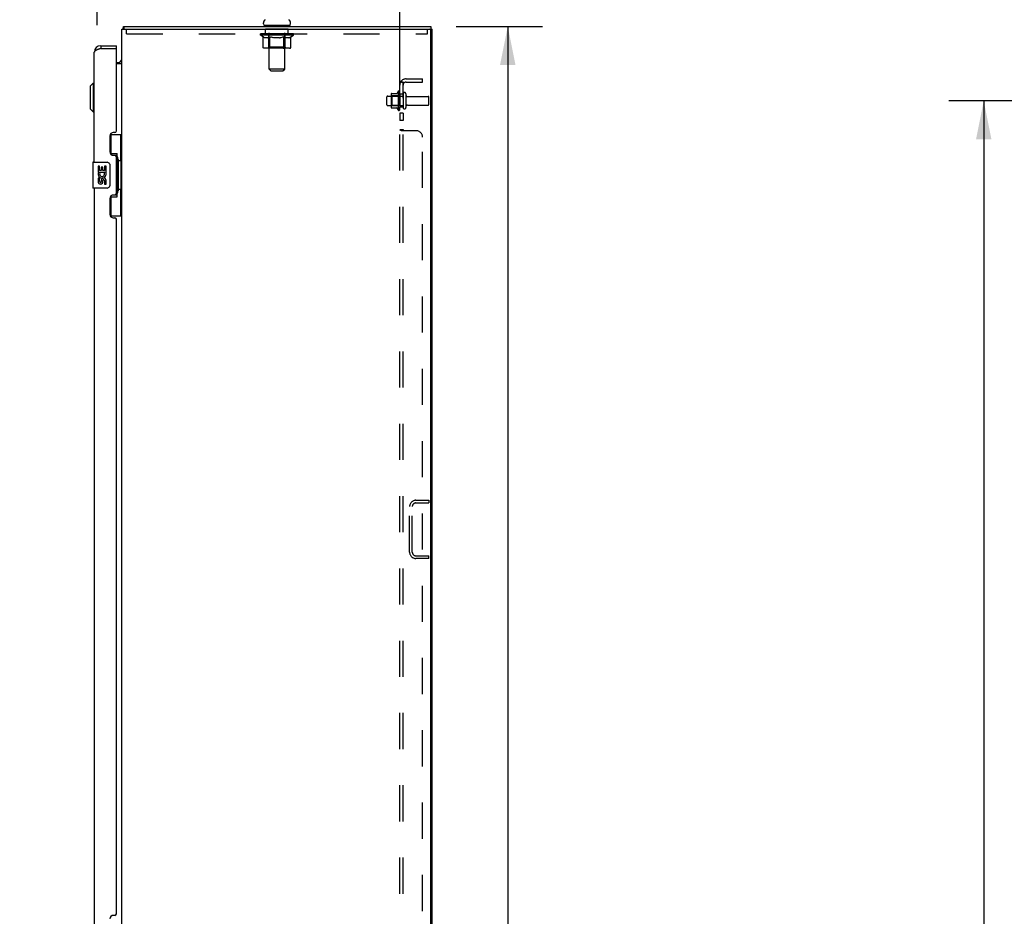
# Model space of a CAD drawing. Header units: inches. Extents: x 0 to 254, y 0 to 164.
# Tile 17 of 21: x 133 to 171, y 91 to 125. Entities that reach past the tile are written whole.
import ezdxf

# ---------------------------------------------------------------- set-up
doc = ezdxf.new("R2010")
doc.units = ezdxf.units.IN
doc.header["$LTSCALE"] = 13.971264
doc.header["$MEASUREMENT"] = 0
doc.linetypes.add('HIDDEN', pattern=[0.2, 0.1, -0.1])
doc.layers.get('0').update_dxf_attribs({"linetype": 'CONTINUOUS'})
for name, color, linetype in [('02___PRT_ALL_AXES', 7, 'CONTINUOUS'), ('DEFAULT_2', 8, 'HIDDEN'), ('DIMENSIONS', 7, 'CONTINUOUS')]:
    doc.layers.add(name, color=color, linetype=linetype)
doc.styles.get("Standard").update_dxf_attribs({"font": 'arial.ttf'})
doc.dimstyles.new('DIMSTYLE_1', dxfattribs={"dimtxt": 1.270115, "dimasz": 1.494253, "dimexe": 0.09, "dimexo": 0.07, "dimgap": 0.0425, "dimtad": 0, "dimtih": 1, "dimtoh": 1, "dimzin": 4, "dimdsep": 46, "dimtxsty": 'Standard', "dimblk": '_FILLED', "dimblk1": '_FILLED', "dimblk2": '_FILLED', "dimcen": 0.09, "dimazin": 1, "dimtfac": 1, "dimtdec": 3, "dimtofl": 0, "dimtmove": 0, "dimatfit": 3, "dimldrblk": '_FILLED', "dimfxl": 1, "dimtolj": 1, "dimtzin": 4, "dimarcsym": 0})
doc.dimstyles.new('DIMSTYLE_3', dxfattribs={"dimtxt": 1.12069, "dimasz": 1.494253, "dimexe": 0.09, "dimexo": 0.07, "dimgap": 0.0375, "dimtad": 0, "dimtih": 1, "dimtoh": 1, "dimzin": 4, "dimdsep": 46, "dimtxsty": 'Standard', "dimblk": '_FILLED', "dimblk1": '_FILLED', "dimblk2": '_FILLED', "dimcen": 0.09, "dimazin": 1, "dimtfac": 1, "dimtdec": 3, "dimtofl": 0, "dimtmove": 0, "dimatfit": 3, "dimldrblk": '_FILLED', "dimfxl": 1, "dimtolj": 1, "dimtzin": 4, "dimarcsym": 0})

# ---------------------------------------------------------------- blocks, each defined once
blk = doc.blocks.new('_FILLED')
at = {"color": 0, "linetype": 'ByBlock'}
blk.add_solid([(0, 0), (-1, 0.2), (-1, -0.2)], dxfattribs=at)
blk = doc.blocks.new('*D2')
at = {"layer": 'DIMENSIONS', "color": 2, "linetype": 'Continuous'}
for p, q in [((179.23, 122.272), (168.97, 122.272)), ((170.315, 122.272), (170.315, 90.418)), ((170.315, 56.022), (170.315, 87.877)), ((179.23, 56.022), (168.97, 56.022))]:
    blk.add_line(p, q, dxfattribs=at)
at = {"layer": 'DIMENSIONS', "color": 2, "linetype": 'Continuous', "xscale": 1.4942528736, "yscale": 1.4942528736, "zscale": 1.4942528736}
for p, rotation in [((170.315, 122.272), 90), ((170.315, 56.022), 270)]:
    blk.add_blockref('_FILLED', p, dxfattribs=dict(at, rotation=rotation))
at = {"layer": 'DIMENSIONS', "color": 2, "linetype": 'Continuous', "insert": (170.315, 89.783), "char_height": 1.2701, "width": 4.43832, "attachment_point": 2, "line_spacing_factor": 0.9}
blk.add_mtext('66.25', dxfattribs=at)
blk = doc.blocks.new('*D16')
at = {"layer": 'DIMENSIONS', "color": 2, "linetype": 'Continuous'}
for p, q in [((149.933, 125.147), (153.265, 125.147)), ((151.92, 125.147), (151.92, 90.418)), ((151.92, 53.147), (151.92, 87.877)), ((149.933, 53.147), (153.265, 53.147))]:
    blk.add_line(p, q, dxfattribs=at)
at = {"layer": 'DIMENSIONS', "color": 2, "linetype": 'Continuous', "xscale": 1.4942528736, "yscale": 1.4942528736, "zscale": 1.4942528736}
for p, rotation in [((151.92, 125.147), 90), ((151.92, 53.147), 270)]:
    blk.add_blockref('_FILLED', p, dxfattribs=dict(at, rotation=rotation))
at = {"layer": 'DIMENSIONS', "color": 2, "linetype": 'Continuous', "insert": (151.92, 89.783), "char_height": 1.2701, "width": 4.43832, "attachment_point": 2, "line_spacing_factor": 0.9}
blk.add_mtext('72.00', dxfattribs=at)
blk = doc.blocks.new('*D21')
at = {"layer": 'DIMENSIONS', "color": 2, "linetype": 'Continuous'}
for p, q in [((136.047, 125.197), (136.047, 132.892)), ((147.751, 122.162), (147.751, 132.892)), ((136.047, 131.547), (133.059, 131.547)), ((147.751, 131.547), (150.74, 131.547))]:
    blk.add_line(p, q, dxfattribs=at)
at = {"layer": 'DIMENSIONS', "color": 2, "linetype": 'Continuous', "xscale": 1.4942528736, "yscale": 1.4942528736, "zscale": 1.4942528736}
blk.add_blockref('_FILLED', (136.047, 131.547), dxfattribs=at)
at = {"layer": 'DIMENSIONS', "color": 2, "linetype": 'Continuous', "xscale": 1.4942528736, "yscale": 1.4942528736, "zscale": 1.4942528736, "rotation": 180}
blk.add_blockref('_FILLED', (147.751, 131.547), dxfattribs=at)
at = {"layer": 'DIMENSIONS', "color": 2, "linetype": 'Continuous', "insert": (141.899, 132.107), "char_height": 1.12069, "width": 10.51532, "attachment_point": 2, "line_spacing_factor": 0.9}
blk.add_mtext('11.70 USABLE\\PDEPTH', dxfattribs=at)

msp = doc.modelspace()

# ---------------------------------------------------------------- linework, layer by layer
at = {"color": 7, "linetype": 'Continuous'}
for p, q in [((142.478, 125.246), (142.478, 125.286)), ((143.524, 125.246), (143.524, 125.286)), ((137.052, 125.051), (137.061, 125.043)), ((137.078, 125.147), (137.078, 125.043)), ((137.078, 125.147), (148.949, 125.147)), ((142.501, 125.177), (142.501, 125.147)), ((143.501, 125.177), (142.501, 125.177)), ((143.501, 125.177), (143.501, 125.147)), ((148.949, 125.147), (148.949, 125.043)), ((148.949, 125.043), (149.001, 125.043)), ((136.19, 124.397), (136.19, 124.293)), ((136.797, 124.293), (136.777, 124.293)), ((136.797, 124.293), (136.797, 124.397)), ((136.797, 123.751), (136.859, 123.751)), ((136.998, 123.782), (136.999, 123.78)), ((135.786, 122.831), (135.904, 122.949)), ((135.904, 122.949), (135.904, 121.846)), ((135.904, 122.949), (135.943, 122.949)), ((135.786, 122.831), (135.786, 121.964)), ((135.786, 121.964), (135.904, 121.846)), ((135.904, 121.846), (135.943, 121.846)), ((136.561, 120.972), (137.001, 120.972)), ((136.597, 120.193), (136.597, 120.972)), ((136.962, 119.947), (136.962, 120.972)), ((135.883, 119.882), (135.883, 118.912)), ((135.898, 119.897), (136.438, 119.897)), ((136.597, 120.237), (136.824, 120.237)), ((136.824, 118.557), (136.824, 120.237)), ((136.861, 119.998), (136.861, 119.978)), ((136.861, 119.947), (136.861, 118.847)), ((136.984, 119.947), (136.861, 119.947)), ((136.984, 118.847), (136.984, 119.947)), ((136.538, 119.797), (136.538, 118.997)), ((136.438, 118.897), (135.898, 118.897)), ((136.984, 118.847), (136.861, 118.847)), ((136.861, 118.817), (136.861, 118.797)), ((136.962, 117.822), (136.962, 118.847)), ((136.597, 117.822), (136.597, 118.602)), ((136.597, 118.557), (136.824, 118.557)), ((136.561, 117.822), (137.001, 117.822))]:
    msp.add_line(p, q, dxfattribs=at)
at = {"color": 3, "linetype": 'Continuous'}
for p, q in [((137.001, 53.251), (137.001, 125.043)), ((137.001, 125.043), (148.949, 125.043)), ((148.949, 53.314), (148.949, 124.981)), ((149.001, 53.251), (149.001, 125.043)), ((135.943, 119.897), (135.943, 124.151)), ((136.19, 124.293), (136.158, 124.282)), ((136.19, 124.397), (136.797, 124.397)), ((136.19, 124.293), (136.777, 124.293)), ((136.797, 121.105), (136.797, 124.273)), ((137.001, 123.699), (136.797, 123.699)), ((136.737, 121.045), (136.677, 121.045)), ((136.547, 120.915), (136.547, 120.295)), ((136.677, 120.165), (136.737, 120.165)), ((136.797, 118.69), (136.797, 120.105)), ((135.943, 118.897), (135.943, 89.647)), ((136.547, 118.5), (136.547, 117.88)), ((136.737, 118.63), (136.677, 118.63)), ((136.677, 117.75), (136.737, 117.75)), ((136.797, 90.855), (136.797, 117.69)), ((136.737, 90.795), (136.677, 90.795))]:
    msp.add_line(p, q, dxfattribs=at)
at = {"color": 7, "linetype": 'Continuous'}
for points in [[(137.052, 125.051), (137.054, 125.053), (137.055, 125.056), (137.057, 125.06), (137.059, 125.064), (137.06, 125.069), (137.061, 125.074), (137.062, 125.079), (137.063, 125.085), (137.064, 125.09), (137.064, 125.096), (137.065, 125.101), (137.066, 125.112)], [(137.066, 125.112), (137.066, 125.117), (137.067, 125.122), (137.067, 125.127), (137.068, 125.131), (137.069, 125.134), (137.07, 125.137), (137.07, 125.14), (137.072, 125.143), (137.073, 125.145), (137.074, 125.146), (137.075, 125.147), (137.077, 125.147), (137.078, 125.147)], [(136.972, 123.808), (136.972, 123.807), (136.972, 123.807), (136.972, 123.806), (136.973, 123.805), (136.974, 123.804), (136.975, 123.803), (136.976, 123.802), (136.978, 123.801), (136.98, 123.799), (136.983, 123.796)], [(136.983, 123.796), (136.985, 123.795), (136.987, 123.793), (136.989, 123.791), (136.991, 123.79)], [(136.991, 123.79), (136.993, 123.788), (136.995, 123.786), (136.996, 123.784), (136.998, 123.782)], [(136.788, 120.136), (136.791, 120.14), (136.796, 120.148), (136.801, 120.156), (136.805, 120.164), (136.809, 120.171), (136.812, 120.177), (136.815, 120.183), (136.818, 120.188), (136.82, 120.194), (136.821, 120.198), (136.823, 120.203), (136.824, 120.207), (136.824, 120.21), (136.824, 120.214)], [(136.531, 119.834), (136.533, 119.828), (136.535, 119.822), (136.536, 119.816), (136.537, 119.81), (136.538, 119.804), (136.538, 119.797)], [(136.538, 118.997), (136.538, 118.991), (136.537, 118.985), (136.536, 118.979), (136.535, 118.973), (136.533, 118.967), (136.531, 118.961)], [(136.824, 118.581), (136.824, 118.585), (136.824, 118.588), (136.823, 118.592), (136.821, 118.597), (136.82, 118.601), (136.818, 118.606), (136.815, 118.612), (136.812, 118.618), (136.809, 118.624), (136.805, 118.631), (136.801, 118.639), (136.796, 118.647), (136.791, 118.655), (136.788, 118.658)]]:
    msp.add_lwpolyline(points, dxfattribs=at)
at = {"color": 3, "linetype": 'Continuous'}
for points in [[(136.11, 124.264), (136.095, 124.258), (136.081, 124.252), (136.066, 124.246), (136.053, 124.24), (136.04, 124.234), (136.027, 124.228), (136.015, 124.222), (136.004, 124.216), (135.994, 124.21), (135.985, 124.204), (135.976, 124.198), (135.969, 124.193), (135.962, 124.187), (135.956, 124.181), (135.952, 124.175), (135.948, 124.169), (135.945, 124.163), (135.944, 124.157), (135.943, 124.151)], [(136.158, 124.282), (136.142, 124.276), (136.126, 124.27), (136.11, 124.264)]]:
    msp.add_lwpolyline(points, dxfattribs=at)
at = {"color": 7, "linetype": 'Continuous'}
for centre, radius, start, end in [((142.622, 125.286), 0.144, 124.6626, 180), ((142.547, 125.246), 0.069, 180, 270), ((143.455, 125.246), 0.069, 270, 360), ((143.38, 125.286), 0.144, 0, 55.3374), ((137.248, 124.901), 0.246, 142.6059, 144.6695), ((136.19, 124.151), 0.142, 90, 131.3664), ((136.107, 124.007), 0.26, 87.3726, 90), ((136.859, 123.894), 0.142, 270, 360), ((135.898, 119.882), 0.015, 90, 180), ((136.438, 119.797), 0.1, 21.205, 90), ((135.898, 118.912), 0.015, 180, 270), ((136.438, 118.997), 0.1, 270, 338.7946)]:
    msp.add_arc(centre, radius, start, end, dxfattribs=at)
at = {"color": 3, "linetype": 'Continuous'}
for centre, radius, start, end in [((148.887, 124.981), 0.0625, 0, 90), ((136.19, 124.151), 0.246, 90, 180), ((136.777, 124.273), 0.02, 0, 90), ((136.677, 120.915), 0.13, 90, 180), ((136.737, 121.105), 0.06, 270, 360), ((136.677, 120.295), 0.13, 180, 270), ((136.737, 120.105), 0.06, 0, 90), ((136.677, 118.5), 0.13, 90, 180), ((136.737, 118.69), 0.06, 270, 360), ((136.677, 117.88), 0.13, 180, 270), ((136.737, 117.69), 0.06, 0, 90), ((136.677, 90.665), 0.13, 90, 180), ((136.737, 90.855), 0.06, 270, 360)]:
    msp.add_arc(centre, radius, start, end, dxfattribs=at)
at = {"color": 7, "linetype": 'Continuous'}
for centre, start_param, end_param in [((136.757, 119.988), -1.51401, -0.699287), ((136.757, 119.988), -2.442306, -1.627583), ((136.757, 118.807), -1.51401, -0.699287), ((136.757, 118.807), -2.442306, -1.627583)]:
    msp.add_ellipse(centre, major_axis=(0, 0.18), ratio=0.579493, start_param=start_param, end_param=end_param, dxfattribs=at)
at = {"layer": '02___PRT_ALL_AXES', "color": 8, "linetype": 'HIDDEN'}
for p, q in [((142.564, 124.856), (142.564, 125.043)), ((143.439, 125.043), (142.564, 125.043)), ((143.439, 124.856), (142.564, 124.856)), ((143.439, 124.856), (143.439, 125.043)), ((147.681, 122.628), (147.681, 121.917)), ((147.751, 122.522), (147.751, 122.607)), ((147.281, 122.455), (147.876, 122.455)), ((147.751, 122.522), (147.751, 122.022)), ((147.876, 122.522), (147.751, 122.522)), ((147.876, 122.522), (147.876, 122.022)), ((148.045, 122.438), (148.846, 122.438)), ((147.281, 122.089), (147.876, 122.089)), ((147.751, 121.938), (147.751, 122.022)), ((147.876, 122.022), (147.751, 122.022)), ((147.751, 121.794), (147.751, 121.513)), ((147.876, 121.794), (147.751, 121.794)), ((147.876, 121.794), (147.876, 121.513)), ((148.045, 122.106), (148.846, 122.106)), ((147.876, 121.513), (147.751, 121.513))]:
    msp.add_line(p, q, dxfattribs=at)
at = {"layer": '02___PRT_ALL_AXES', "color": 7, "linetype": 'Continuous'}
for p, q in [((136.086, 119.743), (136.086, 119.513)), ((136.149, 119.743), (136.086, 119.743)), ((136.086, 119.513), (136.348, 119.513)), ((136.157, 119.477), (136.099, 119.502)), ((136.149, 119.576), (136.149, 119.743)), ((136.212, 119.576), (136.149, 119.576)), ((136.212, 119.712), (136.212, 119.576)), ((136.273, 119.712), (136.212, 119.712)), ((136.273, 119.576), (136.273, 119.712)), ((136.338, 119.576), (136.273, 119.576)), ((136.348, 119.513), (136.321, 119.494)), ((136.338, 119.743), (136.338, 119.576)), ((136.401, 119.743), (136.338, 119.743)), ((136.382, 119.513), (136.401, 119.513)), ((136.401, 119.513), (136.401, 119.743)), ((136.086, 119.282), (136.086, 119.146)), ((136.149, 119.282), (136.086, 119.282)), ((136.149, 119.146), (136.149, 119.282)), ((136.212, 119.188), (136.212, 119.146)), ((136.273, 119.125), (136.273, 119.194)), ((136.338, 119.188), (136.338, 119.052)), ((136.401, 119.052), (136.401, 119.188)), ((136.338, 119.052), (136.401, 119.052))]:
    msp.add_line(p, q, dxfattribs=at)
at = {"layer": '02___PRT_ALL_AXES', "color": 8, "linetype": 'HIDDEN'}
for centre, radius, start, end in [((148.281, 122.272), 0.698, 149.3369, 156.0321), ((147.713, 122.607), 0.0384, 0, 145.5503), ((148.281, 122.272), 0.698, 203.9679, 210.6631), ((147.713, 121.938), 0.0384, 214.4497, 360)]:
    msp.add_arc(centre, radius, start, end, dxfattribs=at)
at = {"layer": '02___PRT_ALL_AXES', "color": 7, "linetype": 'Continuous'}
for centre, radius, start, end in [((136.243, 119.439), 0.157, 156.5966, 341.8791), ((136.243, 119.439), 0.0943, 156.5966, 35.1122), ((136.243, 119.439), 0.157, 25.737, 27.8532), ((136.247, 119.44), 0.154, 341.4199, 26.1963), ((136.18, 119.146), 0.0943, 180, 248.6704), ((136.18, 119.146), 0.0943, 248.6999, 347.4338), ((136.181, 119.146), 0.0314, 180, 0.0485), ((136.306, 119.188), 0.0943, 0, 180), ((136.307, 119.183), 0.0362, 83.4285, 161.7628), ((136.306, 119.188), 0.0314, 0, 81.2295)]:
    msp.add_arc(centre, radius, start, end, dxfattribs=at)
at = {"layer": 'DEFAULT_2', "color": 8, "linetype": 'HIDDEN'}
for p, q in [((137.189, 124.856), (137.189, 125.043)), ((137.189, 124.856), (148.814, 124.856)), ((142.368, 124.811), (142.368, 124.851)), ((142.368, 124.851), (142.674, 124.851)), ((142.465, 124.743), (142.368, 124.811)), ((143.634, 124.811), (142.368, 124.811)), ((142.369, 124.851), (142.369, 124.855)), ((142.489, 124.854), (142.369, 124.855)), ((142.378, 124.851), (142.378, 124.857)), ((142.386, 124.848), (142.386, 124.851)), ((142.386, 124.848), (143.616, 124.848)), ((142.395, 124.848), (142.395, 124.851)), ((142.396, 124.848), (142.396, 124.851)), ((142.406, 124.851), (142.406, 124.857)), ((142.422, 124.848), (142.422, 124.851)), ((142.424, 124.848), (142.424, 124.851)), ((142.453, 124.851), (142.453, 124.857)), ((142.467, 124.848), (142.467, 124.851)), ((142.47, 124.848), (142.47, 124.851)), ((142.489, 124.851), (142.489, 124.854)), ((142.516, 124.851), (142.516, 124.857)), ((142.517, 124.848), (142.517, 124.851)), ((142.518, 124.848), (142.518, 124.851)), ((142.521, 124.848), (142.521, 124.851)), ((142.528, 124.848), (142.528, 124.851)), ((142.528, 124.848), (142.528, 124.851)), ((142.532, 124.848), (142.532, 124.851)), ((142.535, 124.848), (142.535, 124.852)), ((142.54, 124.848), (142.54, 124.851)), ((142.554, 124.848), (142.554, 124.851)), ((142.572, 124.848), (142.572, 124.853)), ((142.572, 124.848), (142.572, 124.851)), ((142.593, 124.848), (142.593, 124.851)), ((142.593, 124.848), (142.593, 124.851)), ((142.594, 124.851), (142.594, 124.857)), ((142.604, 124.848), (142.604, 124.851)), ((142.608, 124.848), (142.608, 124.851)), ((142.617, 124.848), (142.617, 124.851)), ((142.629, 124.848), (142.629, 124.855)), ((142.644, 124.848), (142.644, 124.851)), ((142.647, 124.848), (142.647, 124.851)), ((142.674, 124.848), (142.674, 124.851)), ((142.741, 124.851), (142.679, 124.851)), ((142.685, 124.851), (142.685, 124.857)), ((142.689, 125.177), (142.689, 125.147)), ((142.691, 124.848), (142.691, 124.851)), ((142.696, 124.848), (142.696, 124.851)), ((142.701, 123.496), (142.701, 125.143)), ((142.702, 124.848), (142.702, 124.856)), ((142.706, 124.848), (142.706, 124.851)), ((142.717, 124.848), (142.717, 124.851)), ((142.741, 124.848), (142.741, 124.851)), ((142.816, 124.851), (142.757, 124.851)), ((142.777, 124.848), (142.777, 124.851)), ((142.785, 124.851), (142.785, 124.857)), ((142.788, 124.848), (142.788, 124.851)), ((142.791, 124.848), (142.791, 124.857)), ((142.793, 124.848), (142.793, 124.851)), ((142.801, 124.848), (142.801, 124.851)), ((142.816, 124.848), (142.816, 124.851)), ((142.897, 124.851), (142.842, 124.851)), ((142.855, 124.848), (142.855, 124.851)), ((142.887, 124.851), (143.001, 124.857)), ((142.891, 124.851), (142.891, 124.857)), ((142.892, 124.857), (142.891, 124.857)), ((142.892, 124.851), (142.892, 124.857)), ((142.892, 124.848), (142.892, 124.851)), ((142.896, 124.848), (142.896, 124.851)), ((142.897, 124.848), (142.897, 124.851)), ((142.897, 124.848), (142.897, 124.851)), ((142.98, 124.851), (142.932, 124.851)), ((142.938, 124.848), (142.938, 124.851)), ((142.98, 124.848), (142.98, 124.851)), ((142.999, 124.851), (142.999, 124.851)), ((142.999, 124.848), (142.999, 124.851)), ((142.999, 124.848), (142.999, 124.851)), ((143.001, 124.851), (143.001, 124.857)), ((143.001, 124.857), (143.116, 124.851)), ((143.004, 124.848), (143.004, 124.851)), ((143.004, 124.848), (143.004, 124.851)), ((143.004, 124.851), (143.004, 124.851)), ((143.022, 124.848), (143.022, 124.851)), ((143.022, 124.851), (143.07, 124.851)), ((143.065, 124.848), (143.065, 124.851)), ((143.105, 124.848), (143.105, 124.851)), ((143.106, 124.848), (143.106, 124.851)), ((143.106, 124.851), (143.16, 124.851)), ((143.107, 124.848), (143.107, 124.851)), ((143.111, 124.851), (143.111, 124.857)), ((143.111, 124.851), (143.111, 124.857)), ((143.111, 124.857), (143.111, 124.857)), ((143.111, 124.848), (143.111, 124.851)), ((143.147, 124.848), (143.147, 124.851)), ((143.186, 124.848), (143.186, 124.851)), ((143.186, 124.851), (143.245, 124.851)), ((143.202, 124.848), (143.202, 124.851)), ((143.209, 124.848), (143.209, 124.851)), ((143.212, 124.848), (143.212, 124.857)), ((143.214, 124.848), (143.214, 124.851)), ((143.218, 124.851), (143.218, 124.857)), ((143.225, 124.848), (143.225, 124.851)), ((143.261, 124.848), (143.261, 124.851)), ((143.261, 124.851), (143.323, 124.851)), ((143.285, 124.848), (143.285, 124.851)), ((143.296, 124.848), (143.296, 124.851)), ((143.3, 124.848), (143.3, 124.856)), ((143.301, 123.496), (143.301, 125.143)), ((143.306, 124.848), (143.306, 124.851)), ((143.311, 124.848), (143.311, 124.851)), ((143.314, 125.177), (143.314, 125.147)), ((143.318, 124.851), (143.318, 124.857)), ((143.328, 124.848), (143.328, 124.851)), ((143.328, 124.851), (143.529, 124.851)), ((143.355, 124.848), (143.355, 124.851)), ((143.358, 124.848), (143.358, 124.851)), ((143.374, 124.848), (143.374, 124.855)), ((143.385, 124.848), (143.385, 124.851)), ((143.394, 124.848), (143.394, 124.851)), ((143.399, 124.848), (143.399, 124.851)), ((143.408, 124.851), (143.408, 124.857)), ((143.41, 124.848), (143.41, 124.851)), ((143.41, 124.848), (143.41, 124.851)), ((143.43, 124.848), (143.43, 124.853)), ((143.431, 124.848), (143.431, 124.851)), ((143.449, 124.848), (143.449, 124.851)), ((143.463, 124.848), (143.463, 124.851)), ((143.467, 124.848), (143.467, 124.852)), ((143.471, 124.848), (143.471, 124.851)), ((143.474, 124.848), (143.474, 124.851)), ((143.474, 124.848), (143.474, 124.851)), ((143.481, 124.848), (143.481, 124.851)), ((143.484, 124.848), (143.484, 124.851)), ((143.485, 124.848), (143.485, 124.851)), ((143.486, 124.851), (143.486, 124.857)), ((143.532, 124.848), (143.532, 124.851)), ((143.535, 124.848), (143.535, 124.851)), ((143.535, 124.741), (143.634, 124.811)), ((143.55, 124.851), (143.55, 124.857)), ((143.578, 124.848), (143.578, 124.851)), ((143.58, 124.848), (143.58, 124.851)), ((143.596, 124.851), (143.596, 124.857)), ((143.606, 124.848), (143.606, 124.851)), ((143.607, 124.848), (143.607, 124.851)), ((143.616, 124.848), (143.616, 124.851)), ((143.625, 124.851), (143.625, 124.857)), ((143.634, 124.811), (143.634, 124.857)), ((148.814, 124.856), (148.814, 125.043)), ((142.465, 124.336), (142.465, 124.743)), ((142.465, 124.743), (142.48, 124.733)), ((142.495, 124.724), (142.48, 124.733)), ((142.509, 124.716), (142.494, 124.724)), ((142.523, 124.709), (142.509, 124.716)), ((142.538, 124.704), (142.523, 124.709)), ((142.552, 124.699), (142.538, 124.704)), ((142.646, 124.699), (142.552, 124.699)), ((142.646, 124.699), (142.66, 124.704)), ((142.674, 124.709), (142.66, 124.704)), ((142.689, 124.716), (142.674, 124.709)), ((142.688, 124.339), (142.688, 124.808)), ((142.703, 124.724), (142.688, 124.716)), ((142.718, 124.733), (142.703, 124.724)), ((142.732, 124.743), (142.717, 124.733)), ((142.732, 124.336), (142.732, 124.743)), ((142.732, 124.743), (142.762, 124.733)), ((142.79, 124.724), (142.761, 124.733)), ((142.819, 124.716), (142.79, 124.724)), ((142.847, 124.709), (142.818, 124.716)), ((142.875, 124.704), (142.846, 124.71)), ((142.902, 124.699), (142.874, 124.704)), ((143.1, 124.699), (142.902, 124.699)), ((143.1, 124.699), (143.128, 124.704)), ((143.155, 124.709), (143.128, 124.704)), ((143.183, 124.716), (143.155, 124.709)), ((143.211, 124.724), (143.183, 124.716)), ((143.239, 124.732), (143.21, 124.723)), ((143.268, 124.742), (143.239, 124.732)), ((143.268, 124.336), (143.268, 124.742)), ((143.268, 124.742), (143.282, 124.732)), ((143.296, 124.724), (143.282, 124.732)), ((143.309, 124.716), (143.295, 124.724)), ((143.323, 124.709), (143.309, 124.716)), ((143.314, 124.339), (143.314, 124.808)), ((143.336, 124.704), (143.323, 124.71)), ((143.35, 124.699), (143.336, 124.704)), ((143.454, 124.699), (143.35, 124.699)), ((143.454, 124.699), (143.467, 124.704)), ((143.48, 124.709), (143.467, 124.704)), ((143.494, 124.716), (143.48, 124.709)), ((143.508, 124.723), (143.494, 124.716)), ((143.521, 124.732), (143.507, 124.723)), ((143.535, 124.741), (143.521, 124.732)), ((143.535, 124.336), (143.535, 124.741)), ((143.492, 124.299), (142.508, 124.299)), ((142.688, 124.339), (142.649, 124.299)), ((143.314, 124.339), (142.688, 124.339)), ((143.246, 124.299), (143.249, 124.299)), ((143.254, 124.302), (143.256, 124.304)), ((143.256, 124.304), (143.259, 124.306)), ((143.314, 124.339), (143.354, 124.299)), ((142.77, 123.427), (142.701, 123.496)), ((143.301, 123.496), (142.701, 123.496)), ((142.77, 123.427), (143.232, 123.427)), ((143.232, 123.427), (143.301, 123.496)), ((147.751, 55.304), (147.751, 122.991)), ((147.876, 122.991), (147.751, 122.991)), ((147.805, 123.03), (147.902, 122.95)), ((147.876, 55.304), (147.876, 122.991)), ((147.877, 122.971), (147.876, 122.971)), ((147.988, 123.116), (148.626, 123.116)), ((147.988, 122.991), (148.626, 122.991)), ((148.626, 122.991), (148.626, 123.116)), ((147.415, 122.528), (147.415, 122.017)), ((147.426, 122.55), (147.653, 122.55)), ((147.982, 122.537), (147.982, 122.008)), ((147.251, 122.119), (147.251, 122.425)), ((147.435, 122.456), (147.415, 122.476)), ((147.435, 122.456), (147.435, 122.089)), ((147.731, 122.456), (147.435, 122.456)), ((147.731, 122.456), (147.751, 122.476)), ((147.731, 122.456), (147.731, 122.089)), ((148.876, 122.136), (148.876, 122.408)), ((147.435, 122.089), (147.415, 122.069)), ((147.426, 121.995), (147.653, 121.995)), ((147.731, 122.089), (147.435, 122.089)), ((147.731, 122.089), (147.751, 122.069)), ((147.876, 121.152), (147.751, 121.152)), ((148.376, 121.116), (147.805, 121.116)), ((147.876, 121.15), (147.876, 121.152)), ((148.626, 57.429), (148.626, 120.866)), ((148.126, 104.831), (148.126, 106.588)), ((148.23, 104.831), (148.23, 106.588)), ((148.373, 106.835), (148.876, 106.835)), ((148.373, 106.731), (148.876, 106.731)), ((148.876, 106.835), (148.876, 106.731)), ((148.373, 104.689), (148.876, 104.689)), ((148.876, 104.585), (148.876, 104.689)), ((148.876, 104.585), (148.373, 104.585))]:
    msp.add_line(p, q, dxfattribs=at)
for points in [[(142.508, 124.299), (142.502, 124.299), (142.497, 124.3), (142.492, 124.302), (142.487, 124.304), (142.483, 124.306), (142.479, 124.309), (142.475, 124.313), (142.471, 124.317), (142.469, 124.321), (142.467, 124.326), (142.465, 124.331), (142.465, 124.336)], [(142.754, 124.299), (142.751, 124.299), (142.749, 124.3), (142.746, 124.302), (142.744, 124.304), (142.741, 124.306), (142.739, 124.309), (142.737, 124.313), (142.736, 124.317), (142.734, 124.321), (142.733, 124.326), (142.733, 124.331), (142.732, 124.336)], [(143.249, 124.299), (143.251, 124.3), (143.254, 124.302)], [(143.259, 124.306), (143.261, 124.309), (143.263, 124.313), (143.264, 124.317), (143.266, 124.321)], [(143.261, 124.309), (143.263, 124.313), (143.264, 124.317)], [(143.266, 124.321), (143.267, 124.326), (143.267, 124.331), (143.268, 124.336)], [(143.267, 124.326), (143.267, 124.331), (143.268, 124.336)], [(143.492, 124.299), (143.498, 124.299), (143.503, 124.3), (143.508, 124.302), (143.513, 124.304), (143.517, 124.306), (143.521, 124.309), (143.525, 124.313), (143.529, 124.317), (143.531, 124.321), (143.533, 124.326), (143.535, 124.331), (143.535, 124.336)], [(147.782, 123.015), (147.774, 123.012), (147.77, 123.01), (147.767, 123.008), (147.764, 123.007), (147.761, 123.005), (147.758, 123.003), (147.756, 123.001), (147.754, 122.999), (147.753, 122.997), (147.752, 122.995), (147.751, 122.993), (147.751, 122.991)], [(147.805, 123.03), (147.803, 123.027), (147.8, 123.025), (147.797, 123.023), (147.794, 123.021), (147.79, 123.019), (147.786, 123.017), (147.782, 123.015)], [(147.82, 122.991), (147.819, 122.991), (147.819, 122.991), (147.818, 122.991), (147.818, 122.991), (147.817, 122.991), (147.817, 122.991), (147.817, 122.991), (147.816, 122.991)], [(147.816, 122.991), (147.816, 122.991), (147.816, 122.991), (147.817, 122.991), (147.817, 122.991), (147.817, 122.991), (147.818, 122.991), (147.818, 122.991), (147.819, 122.991), (147.82, 122.991), (147.82, 122.991), (147.821, 122.991), (147.822, 122.991), (147.823, 122.99), (147.823, 122.99), (147.824, 122.99), (147.825, 122.99), (147.826, 122.99), (147.826, 122.99), (147.827, 122.989), (147.828, 122.989), (147.829, 122.989), (147.83, 122.989), (147.83, 122.989), (147.831, 122.988), (147.832, 122.988), (147.833, 122.988), (147.834, 122.988), (147.835, 122.988), (147.836, 122.987), (147.836, 122.987), (147.837, 122.987), (147.838, 122.986), (147.839, 122.986), (147.84, 122.986), (147.841, 122.986), (147.842, 122.985), (147.843, 122.985), (147.844, 122.985), (147.845, 122.984), (147.846, 122.984), (147.847, 122.984), (147.848, 122.983), (147.849, 122.983), (147.85, 122.982), (147.851, 122.982), (147.852, 122.982), (147.853, 122.981), (147.854, 122.981), (147.856, 122.98), (147.857, 122.98), (147.858, 122.98), (147.859, 122.979), (147.86, 122.979), (147.861, 122.978), (147.862, 122.978), (147.863, 122.977), (147.864, 122.977), (147.865, 122.977), (147.865, 122.976), (147.866, 122.976), (147.867, 122.975), (147.868, 122.975), (147.869, 122.975), (147.87, 122.974), (147.87, 122.974), (147.871, 122.973), (147.872, 122.973), (147.873, 122.973), (147.874, 122.972), (147.874, 122.972), (147.875, 122.971), (147.876, 122.971), (147.876, 122.971), (147.877, 122.97), (147.878, 122.97), (147.878, 122.969), (147.879, 122.969), (147.879, 122.969), (147.88, 122.969), (147.88, 122.968)], [(147.891, 122.968), (147.889, 122.97), (147.887, 122.972), (147.885, 122.974), (147.883, 122.976), (147.881, 122.979), (147.88, 122.981), (147.878, 122.983), (147.877, 122.986), (147.877, 122.988), (147.876, 122.99), (147.876, 122.991)], [(147.88, 122.968), (147.88, 122.968), (147.88, 122.968), (147.88, 122.968), (147.88, 122.968), (147.88, 122.968), (147.88, 122.969), (147.879, 122.969), (147.879, 122.969), (147.879, 122.969), (147.878, 122.97), (147.878, 122.97), (147.877, 122.97), (147.877, 122.971)], [(147.902, 122.95), (147.902, 122.951), (147.902, 122.952), (147.902, 122.953), (147.902, 122.954), (147.901, 122.955), (147.901, 122.956), (147.9, 122.957), (147.899, 122.959), (147.897, 122.96), (147.896, 122.962), (147.894, 122.964), (147.891, 122.968)], [(147.754, 121.145), (147.753, 121.146), (147.752, 121.148), (147.751, 121.15), (147.751, 121.152)], [(147.764, 121.137), (147.761, 121.138), (147.758, 121.14), (147.756, 121.142), (147.754, 121.145), (147.753, 121.146), (147.752, 121.148), (147.751, 121.15), (147.751, 121.152)], [(147.77, 121.133), (147.767, 121.135), (147.764, 121.137), (147.761, 121.138), (147.758, 121.14), (147.756, 121.142)], [(147.778, 121.13), (147.774, 121.132), (147.77, 121.133)], [(147.805, 121.116), (147.803, 121.118), (147.8, 121.12), (147.797, 121.121), (147.794, 121.123), (147.79, 121.125), (147.786, 121.127), (147.778, 121.13)], [(147.805, 121.116), (147.803, 121.118), (147.8, 121.12), (147.797, 121.121), (147.794, 121.123)], [(147.883, 121.141), (147.881, 121.143), (147.88, 121.144), (147.878, 121.146), (147.877, 121.147), (147.877, 121.149), (147.876, 121.15), (147.876, 121.152)], [(147.887, 121.139), (147.885, 121.14), (147.883, 121.141), (147.881, 121.143), (147.88, 121.144), (147.878, 121.146), (147.877, 121.147), (147.877, 121.149)], [(147.902, 121.116), (147.902, 121.118), (147.902, 121.12), (147.902, 121.121), (147.902, 121.123), (147.901, 121.125), (147.901, 121.126), (147.9, 121.128), (147.899, 121.129), (147.897, 121.131), (147.896, 121.132), (147.894, 121.133), (147.893, 121.135), (147.891, 121.136), (147.887, 121.139)], [(147.902, 121.116), (147.902, 121.118), (147.902, 121.12), (147.902, 121.121), (147.902, 121.123), (147.901, 121.125), (147.901, 121.126), (147.9, 121.128), (147.899, 121.129), (147.897, 121.131), (147.896, 121.132), (147.894, 121.133), (147.893, 121.135)]]:
    msp.add_lwpolyline(points, dxfattribs=at)
for centre, radius, start, end in [((142.649, 124.808), 0.0398, 0, 90), ((142.667, 125.143), 0.0345, 0, 90), ((143.336, 125.143), 0.0345, 90, 180), ((143.354, 124.808), 0.0398, 90, 180), ((147.988, 122.879), 0.237, 90, 180), ((147.988, 122.879), 0.112, 90, 180), ((147.556, 122.528), 0.141, 174.7919, 180), ((147.426, 122.54), 0.01, 90, 174.8062), ((147.635, 122.56), 0.01, 270, 336.0321), ((147.929, 122.537), 0.053, 0, 180), ((147.281, 122.425), 0.03, 90, 180), ((148.045, 122.501), 0.0625, 180, 270), ((148.846, 122.408), 0.03, 360, 90), ((147.281, 122.119), 0.03, 180, 270), ((147.556, 122.017), 0.141, 180, 185.2081), ((147.426, 122.005), 0.01, 185.1938, 270), ((147.635, 121.985), 0.01, 23.9679, 90), ((147.929, 122.008), 0.053, 180, 360), ((148.045, 122.044), 0.0625, 90, 180), ((148.846, 122.136), 0.03, 270, 0), ((148.376, 120.866), 0.25, 0, 90), ((148.373, 106.588), 0.246, 90, 180), ((148.373, 106.588), 0.142, 90, 180), ((148.373, 104.831), 0.246, 180, 270), ((148.373, 104.831), 0.142, 180, 270)]:
    msp.add_arc(centre, radius, start, end, dxfattribs=at)
for centre, major_axis, ratio, start_param, end_param in [((143.001, 124.857), (0.633, 0.007), 0.05963, 9.249616, 9.431313), ((143.001, 124.857), (0.633, 0), 0.060556, -3.083241, -2.96706), ((142.324, 124.846), (0.198, 0.002), 0.05963, 0.25549, 1.295341), ((143.001, 124.857), (0.633, 0.013), 0.05688, 2.791345, 2.965878), ((142.392, 124.846), (0.198, -0.002), 0.05963, 0.605815, 1.645666), ((143.001, 124.857), (0.633, -0.007), 0.05963, -2.96643, -2.791898), ((142.324, 124.839), (0.198, 0.004), 0.05688, 1.20151, 1.294789), ((142.392, 124.839), (0.198, 0), 0.060556, 1.551758, 1.645036), ((142.348, 124.839), (0.198, 0.002), 0.05963, 1.170259, 1.376596), ((142.393, 124.841), (0.164, 0.002), 0.05963, 1.065228, 1.614276), ((142.374, 124.841), (0.164, 0.003), 0.05688, 0.890143, 1.43919), ((142.432, 124.841), (0.164, 0), 0.060556, 1.240391, 1.789438), ((142.32, 124.846), (0.198, 0.004), 0.05688, 0.080405, 1.120256), ((143.001, 124.857), (0.633, 0.019), 0.052395, 2.616403, 2.790936), ((142.455, 124.846), (0.198, -0.004), 0.05688, 0.7809, 1.820751), ((143.001, 124.857), (0.633, -0.013), 0.05688, -2.791345, -2.616812), ((142.32, 124.839), (0.198, 0.006), 0.052395, 1.026568, 1.119847), ((142.455, 124.839), (0.198, -0.002), 0.05963, 1.72692, 1.820198), ((142.373, 124.841), (0.164, 0.005), 0.052395, 0.715201, 1.264248), ((142.487, 124.841), (0.164, -0.002), 0.05963, 1.415553, 1.9646), ((143.001, 124.857), (0.633, 0.025), 0.046319, 2.441654, 2.616187), ((142.534, 124.846), (0.198, -0.006), 0.052395, 0.955842, 1.995693), ((143.001, 124.857), (0.633, -0.019), 0.052395, -2.616403, -2.44187), ((142.337, 124.846), (0.198, 0.006), 0.052395, -0.094537, 0.945314), ((142.337, 124.839), (0.198, 0.008), 0.046319, 0.851819, 0.945098), ((142.534, 124.839), (0.198, -0.004), 0.05688, 1.902006, 1.995284), ((142.391, 124.841), (0.164, 0.006), 0.046319, 0.540452, 1.089499), ((142.558, 124.841), (0.164, -0.003), 0.05688, 1.590638, 2.139686), ((142.348, 124.846), (0.198, 0), 0.060556, 0.430652, 0.777569), ((143.001, 124.857), (0.633, 0.029), 0.038841, 2.267123, 2.441656), ((142.628, 124.846), (0.198, -0.008), 0.046319, 1.130591, 2.170442), ((142.374, 124.846), (0.198, 0.008), 0.046319, -0.269286, 0.770565), ((143.001, 124.857), (0.633, -0.025), 0.046319, -2.441654, -2.267121), ((142.374, 124.839), (0.198, 0.009), 0.038841, 0.677289, 0.770567), ((142.628, 124.839), (0.198, -0.006), 0.052395, 2.076947, 2.170226), ((142.428, 124.841), (0.164, 0.008), 0.038841, 0.365921, 0.914969), ((142.643, 124.841), (0.164, -0.005), 0.052395, 1.76558, 2.314627), ((143.001, 124.857), (0.633, 0.033), 0.030195, 2.09281, 2.267343), ((142.732, 124.846), (0.198, -0.009), 0.038841, 1.305122, 2.344973), ((142.43, 124.846), (0.198, 0.009), 0.038841, -0.443817, 0.596034), ((143.001, 124.857), (0.633, -0.029), 0.038841, -2.267123, -2.092591), ((142.43, 124.839), (0.198, 0.01), 0.030195, 0.502975, 0.596254), ((142.732, 124.839), (0.198, -0.008), 0.046319, 2.251696, 2.344975), ((142.483, 124.841), (0.164, 0.009), 0.030195, 0.191608, 0.740655), ((142.738, 124.841), (0.164, -0.006), 0.046319, 1.940329, 2.489376), ((142.504, 124.846), (0.198, 0.01), 0.030195, -0.61813, 0.421721), ((143.001, 124.857), (0.633, 0.036), 0.020645, 1.918687, 2.09322), ((142.845, 124.846), (0.198, -0.01), 0.030195, 1.479435, 2.519286), ((143.001, 124.857), (0.633, -0.033), 0.030195, -2.09281, -1.918277), ((142.504, 124.839), (0.198, 0.011), 0.020645, 0.328852, 0.422131), ((142.845, 124.839), (0.198, -0.009), 0.038841, 2.426227, 2.519505), ((142.553, 124.841), (0.164, 0.009), 0.020645, 0.017485, 0.566532), ((142.842, 124.841), (0.164, -0.008), 0.038841, 2.11486, 2.663907), ((142.593, 124.846), (0.198, 0.011), 0.020645, -0.792253, 0.247598), ((143.001, 124.857), (0.633, 0.038), 0.010478, 1.744704, 1.919237), ((142.963, 124.846), (0.198, -0.011), 0.020645, 1.653558, 2.693409), ((143.001, 124.857), (0.633, -0.036), 0.020645, -1.918687, -1.744154), ((142.593, 124.839), (0.198, 0.012), 0.010478, 0.154869, 0.248148), ((142.963, 124.839), (0.198, -0.01), 0.030195, 2.60054, 2.693819), ((142.637, 124.841), (0.164, 0.01), 0.010478, 6.126688, 6.675735), ((142.95, 124.841), (0.164, -0.009), 0.030195, 2.289173, 2.83822), ((142.694, 124.846), (0.198, 0.012), 0.010478, -0.966236, -0.000846), ((143.082, 124.846), (0.198, -0.012), 0.010478, 1.827541, 2.867392), ((143.001, 124.857), (0.633, -0.038), 0.010478, -1.744704, -1.570171), ((143.082, 124.839), (0.198, -0.011), 0.020645, 2.774664, 2.867942), ((143.06, 124.841), (0.164, -0.009), 0.020645, 2.463296, 3.012344), ((142.92, 124.846), (0.198, 0.012), 0.010478, 0.274201, 1.314052), ((142.834, 124.841), (0.164, 0.01), 0.010478, -0.000483, 0.504314), ((142.804, 124.839), (0.198, 0.012), 0.010478, 0.099668, 0.192946), ((143.001, 124.857), (0.633, 0.038), 0.010478, -1.571421, -1.396888), ((143.198, 124.839), (0.198, -0.012), 0.010478, 2.948646, 3.041925), ((143.168, 124.841), (0.164, -0.01), 0.010478, 2.637279, 3.142076), ((143.039, 124.846), (0.198, 0.011), 0.020645, 0.448184, 1.488034), ((142.942, 124.841), (0.164, 0.009), 0.020645, 0.129249, 0.678296), ((142.92, 124.839), (0.198, 0.011), 0.020645, 0.273651, 0.366929), ((143.001, 124.857), (0.633, 0.036), 0.020645, -1.397439, -1.222906), ((143.309, 124.846), (0.198, -0.012), 0.010478, -3.140747, -2.175357), ((143.001, 124.857), (0.633, -0.038), 0.010478, 1.222355, 1.396888), ((143.157, 124.846), (0.198, 0.01), 0.030195, 0.622307, 1.662158), ((143.052, 124.841), (0.164, 0.009), 0.030195, 0.303372, 0.852419), ((143.366, 124.841), (0.164, -0.01), 0.010478, 2.749043, 3.29809), ((143.41, 124.846), (0.198, -0.011), 0.020645, 2.893995, 3.933846), ((143.039, 124.839), (0.198, 0.01), 0.030195, 0.447774, 0.541052), ((143.41, 124.839), (0.198, -0.012), 0.010478, 2.893445, 2.986723), ((143.001, 124.857), (0.633, 0.033), 0.030195, -1.223315, -1.048783), ((143.001, 124.857), (0.633, -0.036), 0.020645, 1.048373, 1.222906), ((143.27, 124.846), (0.198, 0.009), 0.038841, 0.79662, 1.836471), ((143.161, 124.841), (0.164, 0.008), 0.038841, 0.477686, 1.026733), ((143.45, 124.841), (0.164, -0.009), 0.020645, 2.57506, 3.124108), ((143.498, 124.846), (0.198, -0.01), 0.030195, 2.719872, 3.759723), ((143.375, 124.846), (0.198, 0.008), 0.046319, 0.971151, 2.011002), ((143.157, 124.839), (0.198, 0.009), 0.038841, 0.622087, 0.715366), ((143.498, 124.839), (0.198, -0.011), 0.020645, 2.719462, 2.812741), ((143.001, 124.857), (0.633, 0.029), 0.038841, -1.049002, -0.874469), ((143.001, 124.857), (0.633, -0.033), 0.030195, 0.87425, 1.048783), ((143.264, 124.841), (0.164, 0.006), 0.046319, 0.652216, 1.201263), ((143.468, 124.846), (0.198, 0.006), 0.052395, 1.1459, 2.185751), ((143.52, 124.841), (0.164, -0.009), 0.030195, 2.400937, 2.949985), ((143.572, 124.846), (0.198, -0.009), 0.038841, 2.545558, 3.585409), ((143.36, 124.841), (0.164, 0.005), 0.052395, 0.826965, 1.376012), ((143.27, 124.839), (0.198, 0.008), 0.046319, 0.796618, 0.889896), ((143.572, 124.839), (0.198, -0.01), 0.030195, 2.545339, 2.638617), ((143.547, 124.846), (0.198, 0.004), 0.05688, 1.320842, 2.360692), ((143.001, 124.857), (0.633, 0.025), 0.046319, -0.874471, -0.699939), ((143.001, 124.857), (0.633, -0.029), 0.038841, 0.699936, 0.874469), ((143.628, 124.846), (0.198, -0.008), 0.046319, 2.371028, 3.410879), ((143.574, 124.841), (0.164, -0.008), 0.038841, 2.226624, 2.775671), ((143.61, 124.846), (0.198, 0.002), 0.05963, 1.495927, 2.535778), ((143.444, 124.841), (0.164, 0.003), 0.05688, 1.001907, 1.550954), ((143.665, 124.846), (0.198, -0.006), 0.052395, 2.196279, 3.23613), ((143.611, 124.841), (0.164, -0.006), 0.046319, 2.052093, 2.601141), ((143.375, 124.839), (0.198, 0.006), 0.052395, 0.971367, 1.064645), ((143.654, 124.846), (0.198, 0), 0.060556, 1.671089, 2.71094), ((143.628, 124.839), (0.198, -0.009), 0.038841, 2.371026, 2.464304), ((143.682, 124.846), (0.198, -0.004), 0.05688, 2.021337, 3.061188), ((143.001, 124.857), (0.633, 0.019), 0.052395, -0.699723, -0.52519), ((143.001, 124.857), (0.633, -0.025), 0.046319, 0.525406, 0.699939), ((143.679, 124.846), (0.198, -0.002), 0.05963, 1.846251, 2.886102), ((143.515, 124.841), (0.164, 0.002), 0.05963, 1.176993, 1.72604), ((143.629, 124.841), (0.164, -0.005), 0.052395, 1.877344, 2.426392), ((143.571, 124.841), (0.164, 0), 0.060556, 1.352155, 1.901202), ((143.629, 124.841), (0.164, -0.003), 0.05688, 1.702402, 2.25145), ((143.609, 124.841), (0.164, -0.002), 0.05963, 1.527317, 2.076364), ((143.468, 124.839), (0.198, 0.004), 0.05688, 1.146309, 1.239587), ((143.665, 124.839), (0.198, -0.008), 0.046319, 2.196495, 2.289773), ((143.001, 124.857), (0.633, 0.013), 0.05688, -0.524781, -0.350248), ((143.001, 124.857), (0.633, -0.019), 0.052395, 0.350657, 0.52519), ((143.547, 124.839), (0.198, 0.002), 0.05963, 1.321394, 1.414673), ((143.682, 124.839), (0.198, -0.006), 0.052395, 2.021746, 2.115024), ((143.001, 124.857), (0.633, 0.007), 0.05963, -0.349695, -0.175162), ((143.001, 124.857), (0.633, -0.013), 0.05688, 0.175715, 0.350248), ((143.61, 124.839), (0.198, 0), 0.060556, 1.496556, 1.589835), ((143.679, 124.839), (0.198, -0.004), 0.05688, 1.846804, 1.940083), ((143.654, 124.839), (0.198, -0.002), 0.05963, 1.671719, 1.764997), ((143.001, 124.857), (0.633, 0), 0.060556, -0.174533, 0), ((143.001, 124.857), (0.633, -0.007), 0.05963, 0.000629, 0.175162)]:
    msp.add_ellipse(centre, major_axis=major_axis, ratio=ratio, start_param=start_param, end_param=end_param, dxfattribs=at)

# ---------------------------------------------------------------- dimensions: what is measured, and where the dimension line sits
at = {"layer": 'DIMENSIONS', "color": 2, "linetype": 'Continuous'}
dim = msp.add_linear_dim(base=(136.047, 131.547), p1=(147.751, 122.092), p2=(136.047, 125.127), angle=180, text='<> USABLE\\PDEPTH', dimstyle='DIMSTYLE_3', dxfattribs=at)
dim.commit()
dim.dimension.update_dxf_attribs({"geometry": '*D21', "text_midpoint": (141.899, 130.706), "dimtype": 160})
for base, p1, p2, angle, picture, middle in [((151.92, 53.147), (149.863, 125.147), (149.863, 53.147), 270, '*D16', (151.92, 89.14)), ((170.315, 122.272), (179.3, 56.022), (179.3, 122.272), 90, '*D2', (170.309, 89.14))]:
    dim = msp.add_linear_dim(base=base, p1=p1, p2=p2, angle=angle, dimstyle='DIMSTYLE_1', dxfattribs=at)
    dim.commit()
    dim.dimension.update_dxf_attribs({"geometry": picture, "text_midpoint": middle, "dimtype": 160})

doc.saveas('drawing.dxf')
